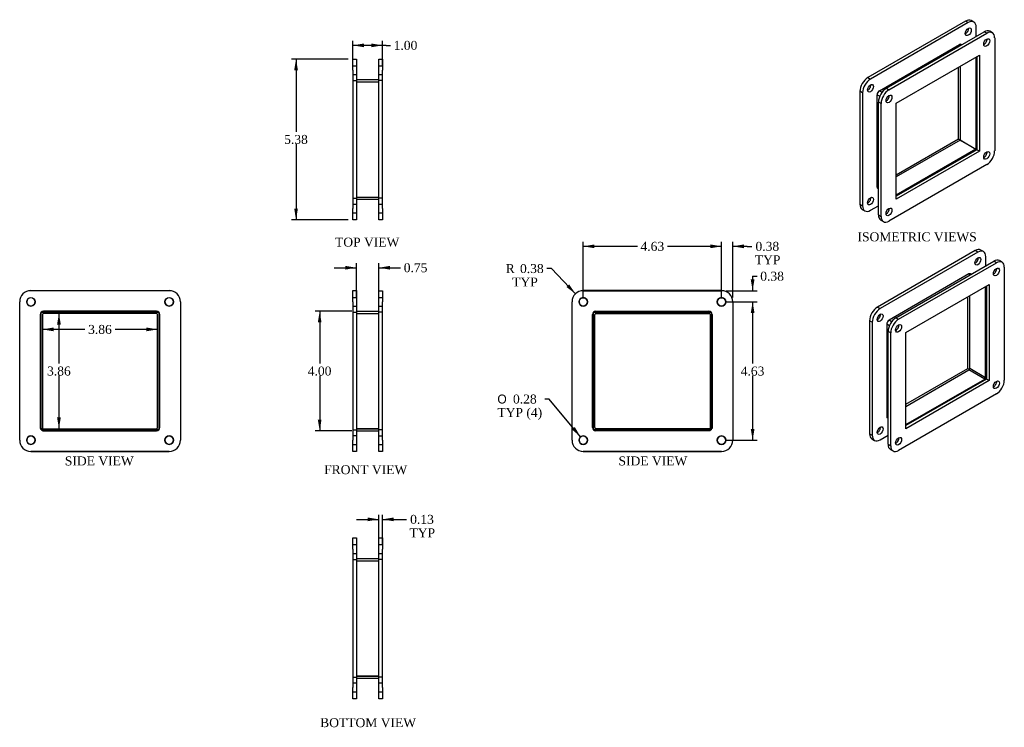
# Model space of a CAD drawing. Header units: inches. Extents: x 2.3 to 35.2, y 0.2 to 23.9.
import ezdxf
from ezdxf.enums import TextEntityAlignment as Align
from ezdxf.lldxf.tags import DXFTag

# ---------------------------------------------------------------- set-up
doc = ezdxf.new("R2010")
doc.units = ezdxf.units.IN
doc.header["$MEASUREMENT"] = 0
for name, color, linetype in [('COM50078', 7, 'CONTINUOUS'), ('COM71012', 7, 'CONTINUOUS'), ('DEFAULT', 7, 'CONTINUOUS')]:
    doc.layers.add(name, color=color, linetype=linetype)
doc.styles.add('SEACAD_SOLID_EDGE_ANSI1_SY', font='txt')
doc.styles.add('SEACAD_TIMES_NEW_ROMAN', font='times.ttf')
tags = doc.linetypes.add('HIDDEN2', pattern=[0.1875, 0.125, -0.0625]).pattern_tags.tags
tags[6:7] = [DXFTag(74, 4), DXFTag(75, 0), DXFTag(340, '0'), DXFTag(46, 0.0), DXFTag(50, 0.0), DXFTag(44, 0.0), DXFTag(45, 0.0)]
tags[4:5] = [DXFTag(74, 4), DXFTag(75, 0), DXFTag(340, '0'), DXFTag(46, 0.0), DXFTag(50, 0.0), DXFTag(44, 0.0), DXFTag(45, 0.0)]

# ---------------------------------------------------------------- blocks, each defined once
blk = doc.blocks.new('GDIMGGROUP')
at = {"layer": 'DEFAULT', "linetype": 'Continuous'}
for points in [[(13.178, 15.667), (13.178, 15.542), (13.553, 15.605)], [(14.678, 15.667), (14.303, 15.605), (14.678, 15.542)]]:
    blk.add_hatch(color=136, dxfattribs=at).paths.add_polyline_path(points)
at = {"layer": 'DEFAULT', "color": 136, "linetype": 'Continuous'}
for p, q in [((12.803, 15.605), (13.553, 15.605)), ((13.553, 14.613), (13.553, 15.755)), ((14.303, 14.612), (14.303, 15.755)), ((14.303, 15.605), (14.881, 15.605)), ((14.881, 15.605), (15.031, 15.605))]:
    blk.add_line(p, q, dxfattribs=at)
at = {"layer": 'DEFAULT', "color": 136, "linetype": 'Continuous', "style": 'SEACAD_TIMES_NEW_ROMAN'}
blk.add_text('0.75', height=0.3, dxfattribs=at).set_placement((15.136, 15.755), align=Align.TOP_LEFT)
blk = doc.blocks.new('GDIMGGROUP1')
at = {"layer": 'DEFAULT', "linetype": 'Continuous'}
for points in [[(12.26, 13.775), (12.385, 13.775), (12.323, 14.15)], [(12.26, 10.525), (12.323, 10.15), (12.385, 10.525)]]:
    blk.add_hatch(color=136, dxfattribs=at).paths.add_polyline_path(points)
at = {"layer": 'DEFAULT', "color": 136, "linetype": 'Continuous'}
for p, q in [((13.403, 14.15), (12.173, 14.15)), ((12.323, 14.15), (12.323, 12.405)), ((12.323, 12), (12.323, 10.15)), ((13.403, 10.15), (12.173, 10.15))]:
    blk.add_line(p, q, dxfattribs=at)
at = {"layer": 'DEFAULT', "color": 136, "linetype": 'Continuous', "style": 'SEACAD_TIMES_NEW_ROMAN'}
blk.add_text('4.00', height=0.3, dxfattribs=at).set_placement((11.924, 12.3), align=Align.TOP_LEFT)
blk = doc.blocks.new('GDIMGGROUP2')
at = {"layer": 'DEFAULT', "linetype": 'Continuous'}
for points in [[(13.803, 23.104), (13.428, 23.042), (13.803, 22.979)], [(14.053, 23.104), (14.053, 22.979), (14.428, 23.042)]]:
    blk.add_hatch(color=136, dxfattribs=at).paths.add_polyline_path(points)
at = {"layer": 'DEFAULT', "color": 136, "linetype": 'Continuous'}
for p, q in [((13.428, 22.359), (13.428, 23.192)), ((14.428, 22.359), (14.428, 23.192)), ((14.543, 23.042), (13.428, 23.042)), ((14.543, 23.042), (14.693, 23.042))]:
    blk.add_line(p, q, dxfattribs=at)
at = {"layer": 'DEFAULT', "color": 136, "linetype": 'Continuous', "style": 'SEACAD_TIMES_NEW_ROMAN'}
blk.add_text('1.00', height=0.3, dxfattribs=at).set_placement((14.798, 23.192), align=Align.TOP_LEFT)
blk = doc.blocks.new('GDIMGGROUP3')
at = {"layer": 'DEFAULT', "linetype": 'Continuous'}
for points in [[(13.928, 7.252), (13.928, 7.127), (14.303, 7.189)], [(14.803, 7.252), (14.428, 7.189), (14.803, 7.127)]]:
    blk.add_hatch(color=136, dxfattribs=at).paths.add_polyline_path(points)
at = {"layer": 'DEFAULT', "color": 136, "linetype": 'Continuous'}
for p, q in [((14.303, 6.341), (14.303, 7.339)), ((14.428, 6.341), (14.428, 7.339)), ((13.553, 7.189), (14.303, 7.189)), ((14.428, 7.189), (15.074, 7.189)), ((15.074, 7.189), (15.224, 7.189))]:
    blk.add_line(p, q, dxfattribs=at)
at = {"layer": 'DEFAULT', "color": 136, "linetype": 'Continuous', "style": 'SEACAD_TIMES_NEW_ROMAN'}
for s, p in [('0.13', (15.35, 7.339)), ('TYP', (15.329, 6.889))]:
    blk.add_text(s, height=0.3, dxfattribs=at).set_placement(p, align=Align.TOP_LEFT)
blk = doc.blocks.new('GDIMGGROUP4')
at = {"layer": 'DEFAULT', "linetype": 'Continuous'}
for points in [[(3.421, 13.48), (3.421, 13.605), (3.046, 13.542)], [(6.527, 13.48), (6.902, 13.542), (6.527, 13.605)]]:
    blk.add_hatch(color=136, dxfattribs=at).paths.add_polyline_path(points)
at = {"layer": 'DEFAULT', "color": 136, "linetype": 'Continuous'}
for p, q in [((4.471, 13.542), (3.046, 13.542)), ((6.902, 13.542), (5.477, 13.542))]:
    blk.add_line(p, q, dxfattribs=at)
at = {"layer": 'DEFAULT', "color": 136, "linetype": 'Continuous', "style": 'SEACAD_TIMES_NEW_ROMAN'}
blk.add_text('3.86', height=0.3, dxfattribs=at).set_placement((4.576, 13.692), align=Align.TOP_LEFT)
blk = doc.blocks.new('GDIMGGROUP5')
at = {"layer": 'DEFAULT', "linetype": 'Continuous'}
for points in [[(3.663, 13.703), (3.6, 14.078), (3.538, 13.703)], [(3.663, 10.597), (3.538, 10.597), (3.6, 10.222)]]:
    blk.add_hatch(color=136, dxfattribs=at).paths.add_polyline_path(points)
at = {"layer": 'DEFAULT', "color": 136, "linetype": 'Continuous'}
for p, q in [((3.6, 14.078), (3.6, 12.405)), ((3.6, 12), (3.6, 10.222))]:
    blk.add_line(p, q, dxfattribs=at)
at = {"layer": 'DEFAULT', "color": 136, "linetype": 'Continuous', "style": 'SEACAD_TIMES_NEW_ROMAN'}
blk.add_text('3.86', height=0.3, dxfattribs=at).set_placement((3.202, 12.3), align=Align.TOP_LEFT)
blk = doc.blocks.new('GDIMGGROUP6')
at = {"layer": 'DEFAULT', "linetype": 'Continuous'}
for points in [[(11.47, 22.209), (11.595, 22.209), (11.532, 22.584)], [(11.47, 17.584), (11.532, 17.209), (11.595, 17.584)]]:
    blk.add_hatch(color=136, dxfattribs=at).paths.add_polyline_path(points)
at = {"layer": 'DEFAULT', "color": 136, "linetype": 'Continuous'}
for p, q in [((13.278, 22.584), (11.382, 22.584)), ((11.532, 22.584), (11.532, 20.151)), ((11.532, 19.746), (11.532, 17.209)), ((13.278, 17.209), (11.382, 17.209))]:
    blk.add_line(p, q, dxfattribs=at)
at = {"layer": 'DEFAULT', "color": 136, "linetype": 'Continuous', "style": 'SEACAD_TIMES_NEW_ROMAN'}
blk.add_text('5.38', height=0.3, dxfattribs=at).set_placement((11.134, 20.046), align=Align.TOP_LEFT)
blk = doc.blocks.new('GDIMGGROUP7')
at = {"layer": 'DEFAULT', "linetype": 'Continuous'}
for points in [[(25.392, 16.383), (25.392, 16.258), (25.767, 16.32)], [(26.517, 16.383), (26.142, 16.32), (26.517, 16.258)]]:
    blk.add_hatch(color=136, dxfattribs=at).paths.add_polyline_path(points)
at = {"layer": 'DEFAULT', "color": 136, "linetype": 'Continuous'}
for p, q in [((25.767, 16.32), (25.017, 16.32)), ((25.767, 14.612), (25.767, 16.47)), ((26.142, 14.612), (26.142, 16.47)), ((26.627, 16.32), (26.142, 16.32)), ((26.627, 16.32), (26.777, 16.32))]:
    blk.add_line(p, q, dxfattribs=at)
at = {"layer": 'DEFAULT', "color": 136, "linetype": 'Continuous', "style": 'SEACAD_TIMES_NEW_ROMAN'}
for s, p in [('0.38', (26.903, 16.47)), ('TYP', (26.882, 16.02))]:
    blk.add_text(s, height=0.3, dxfattribs=at).set_placement(p, align=Align.TOP_LEFT)
blk = doc.blocks.new('GDIMGGROUP8')
at = {"layer": 'DEFAULT', "linetype": 'Continuous'}
for points in [[(21.517, 16.383), (21.142, 16.32), (21.517, 16.258)], [(25.392, 16.383), (25.392, 16.258), (25.767, 16.32)]]:
    blk.add_hatch(color=136, dxfattribs=at).paths.add_polyline_path(points)
at = {"layer": 'DEFAULT', "color": 136, "linetype": 'Continuous'}
for p, q in [((21.142, 14.612), (21.142, 16.47)), ((22.951, 16.32), (21.142, 16.32)), ((25.767, 16.32), (23.957, 16.32)), ((25.767, 14.612), (25.767, 16.47))]:
    blk.add_line(p, q, dxfattribs=at)
at = {"layer": 'DEFAULT', "color": 136, "linetype": 'Continuous', "style": 'SEACAD_TIMES_NEW_ROMAN'}
blk.add_text('4.63', height=0.3, dxfattribs=at).set_placement((23.056, 16.47), align=Align.TOP_LEFT)
blk = doc.blocks.new('GDIMGGROUP9')
at = {"layer": 'DEFAULT', "linetype": 'Continuous'}
for points in [[(26.87, 15.212), (26.745, 15.212), (26.808, 14.837)], [(26.87, 14.087), (26.808, 14.462), (26.745, 14.087)]]:
    blk.add_hatch(color=136, dxfattribs=at).paths.add_polyline_path(points)
at = {"layer": 'DEFAULT', "color": 136, "linetype": 'Continuous'}
for p, q in [((26.808, 15.322), (26.958, 15.322)), ((26.808, 15.322), (26.808, 14.837)), ((25.917, 14.837), (26.958, 14.837)), ((25.917, 14.462), (26.958, 14.462)), ((26.808, 14.462), (26.808, 13.712))]:
    blk.add_line(p, q, dxfattribs=at)
at = {"layer": 'DEFAULT', "color": 136, "linetype": 'Continuous', "style": 'SEACAD_TIMES_NEW_ROMAN'}
blk.add_text('0.38', height=0.3, dxfattribs=at).set_placement((27.063, 15.472), align=Align.TOP_LEFT)
blk = doc.blocks.new('GDIMGGROUP10')
at = {"layer": 'DEFAULT', "linetype": 'Continuous'}
for points in [[(26.87, 14.087), (26.808, 14.462), (26.745, 14.087)], [(26.87, 10.212), (26.745, 10.212), (26.808, 9.837)]]:
    blk.add_hatch(color=136, dxfattribs=at).paths.add_polyline_path(points)
at = {"layer": 'DEFAULT', "color": 136, "linetype": 'Continuous'}
for p, q in [((25.917, 14.462), (26.958, 14.462)), ((26.808, 14.462), (26.808, 12.404)), ((26.808, 11.999), (26.808, 9.837)), ((25.917, 9.837), (26.958, 9.837))]:
    blk.add_line(p, q, dxfattribs=at)
at = {"layer": 'DEFAULT', "color": 136, "linetype": 'Continuous', "style": 'SEACAD_TIMES_NEW_ROMAN'}
blk.add_text('4.63', height=0.3, dxfattribs=at).set_placement((26.409, 12.299), align=Align.TOP_LEFT)
blk = doc.blocks.new('GDIMGGROUP11')
at = {"layer": 'DEFAULT', "linetype": 'Continuous'}
blk.add_hatch(color=136, dxfattribs=at).paths.add_polyline_path([(20.579, 14.961), (20.883, 14.733), (20.669, 15.047)])
at = {"layer": 'DEFAULT', "color": 136, "linetype": 'Continuous'}
for p, q in [((20.077, 15.577), (19.927, 15.577)), ((20.883, 14.733), (20.077, 15.577))]:
    blk.add_line(p, q, dxfattribs=at)
at = {"layer": 'DEFAULT', "color": 136, "linetype": 'Continuous', "style": 'SEACAD_TIMES_NEW_ROMAN'}
for s, p in [('R', (18.547, 15.727)), ('0.38', (19.025, 15.727)), ('TYP', (18.765, 15.277))]:
    blk.add_text(s, height=0.3, dxfattribs=at).set_placement(p, align=Align.TOP_LEFT)
blk = doc.blocks.new('GDIMGGROUP12')
at = {"layer": 'DEFAULT', "linetype": 'Continuous'}
blk.add_hatch(color=136, dxfattribs=at).paths.add_polyline_path([(20.765, 10.194), (21.052, 9.945), (20.861, 10.274)])
at = {"layer": 'DEFAULT', "color": 136, "linetype": 'Continuous'}
for p, q in [((20.002, 11.213), (19.852, 11.213)), ((21.052, 9.945), (20.002, 11.213))]:
    blk.add_line(p, q, dxfattribs=at)
for s, style, p in [('O', 'SEACAD_SOLID_EDGE_ANSI1_SY', (18.269, 11.363)), ('0.28', 'SEACAD_TIMES_NEW_ROMAN', (18.791, 11.363)), ('TYP (4)', 'SEACAD_TIMES_NEW_ROMAN', (18.269, 10.913))]:
    blk.add_text(s, height=0.3, dxfattribs=dict(at, style=style)).set_placement(p, align=Align.TOP_LEFT)

msp = doc.modelspace()

# ---------------------------------------------------------------- linework, layer by layer
at = {"layer": 'COM50078', "color": 7, "linetype": 'Continuous'}
for p, q in [((31.049, 21.524), (33.725, 23.068)), ((33.725, 23.068), (33.769, 23.043)), ((33.801, 23.061), (33.779, 23.074)), ((34.28, 22.649), (34.28, 19.57)), ((33.75, 22.342), (33.75, 19.877)), ((13.553, 21.897), (14.303, 21.897)), ((31.049, 21.524), (31.137, 21.473)), ((30.973, 18.302), (30.973, 21.391)), ((30.973, 21.391), (31.06, 21.341)), ((31.273, 21.218), (31.303, 21.201)), ((31.35, 21.35), (31.379, 21.333)), ((33.749, 19.875), (31.613, 18.642)), ((33.749, 19.875), (34.28, 19.569)), ((33.75, 19.877), (34.28, 19.57)), ((34.28, 19.569), (31.613, 18.03)), ((34.309, 19.587), (34.28, 19.57)), ((34.28, 19.536), (34.28, 19.569)), ((30.973, 18.302), (31.016, 18.276)), ((30.995, 18.252), (31.016, 18.24)), ((13.553, 17.897), (14.303, 17.897)), ((34.046, 15.395), (31.371, 13.85)), ((34.09, 15.369), (34.046, 15.395)), ((34.122, 15.388), (34.1, 15.4)), ((34.602, 11.926), (34.602, 14.976)), ((34.072, 12.232), (34.072, 14.67)), ((3.046, 14.042), (3.046, 10.223)), ((6.866, 14.078), (3.082, 14.078)), ((6.902, 10.258), (6.902, 14.042)), ((13.553, 14.15), (14.303, 14.15)), ((21.527, 10.258), (21.527, 14.042)), ((21.563, 14.078), (25.347, 14.078)), ((25.383, 14.042), (25.383, 10.223)), ((31.458, 13.799), (31.371, 13.85)), ((31.382, 13.667), (31.294, 13.718)), ((31.294, 13.718), (31.294, 10.6)), ((31.624, 13.527), (31.595, 13.544)), ((31.701, 13.659), (31.671, 13.677)), ((34.602, 11.926), (34.072, 12.232)), ((31.936, 10.969), (34.046, 12.188)), ((31.936, 10.357), (34.577, 11.881)), ((34.577, 11.881), (34.046, 12.188)), ((31.339, 10.574), (31.294, 10.6)), ((3.006, 10.223), (3.046, 10.223)), ((3.047, 10.222), (6.866, 10.222)), ((3.047, 10.182), (3.047, 10.222)), ((25.382, 10.222), (21.563, 10.222)), ((25.382, 10.181), (25.382, 10.222)), ((25.423, 10.223), (25.383, 10.223)), ((13.553, 10.15), (14.303, 10.15)), ((13.553, 5.878), (14.303, 5.878)), ((13.553, 1.951), (14.303, 1.951)), ((13.553, 1.95), (14.303, 1.95)), ((13.553, 1.878), (14.303, 1.878))]:
    msp.add_line(p, q, dxfattribs=at)
at = {"layer": 'COM50078', "color": 7, "linetype": 'HIDDEN2'}
for p, q in [((13.553, 21.825), (14.303, 21.825)), ((13.553, 21.824), (14.303, 21.824)), ((13.553, 17.969), (14.303, 17.969)), ((2.974, 14.042), (2.974, 10.223)), ((6.866, 14.15), (3.082, 14.15)), ((6.974, 10.258), (6.974, 14.042)), ((13.553, 14.078), (14.303, 14.078)), ((21.455, 10.258), (21.455, 14.042)), ((21.563, 14.15), (25.347, 14.15)), ((25.455, 14.042), (25.455, 10.223)), ((2.974, 10.223), (3.006, 10.223)), ((13.553, 10.223), (14.303, 10.223)), ((13.553, 10.222), (14.303, 10.222)), ((25.455, 10.223), (25.423, 10.223)), ((3.047, 10.15), (3.047, 10.182)), ((3.047, 10.15), (6.866, 10.15)), ((25.382, 10.15), (21.563, 10.15)), ((25.382, 10.15), (25.382, 10.181)), ((13.553, 5.806), (14.303, 5.806))]:
    msp.add_line(p, q, dxfattribs=at)
for centre, start, end in [((3.082, 14.042), 90, 180), ((6.866, 14.042), 0, 90), ((21.563, 14.042), 90, 180), ((25.347, 14.042), 0, 90), ((6.866, 10.258), 270, 0), ((21.563, 10.258), 180, 270)]:
    msp.add_arc(centre, 0.108, start, end, dxfattribs=at)
at = {"layer": 'COM50078', "color": 7, "linetype": 'Continuous'}
for centre, start, end in [((3.082, 14.042), 90, 180), ((6.866, 14.042), 0, 90), ((21.563, 14.042), 90, 180), ((25.347, 14.042), 0, 90), ((6.866, 10.258), 270, 0), ((21.563, 10.258), 180, 270)]:
    msp.add_arc(centre, 0.036, start, end, dxfattribs=at)
for centre, major_axis, start_param, end_param in [((33.725, 22.98), (-0.054, -0.0935), 3.141593, 3.926991), ((31.049, 21.435), (-0.054, -0.0935), 3.926991, 5.497787), ((31.049, 18.346), (0.054, 0.0935), 2.356194, 3.141593), ((34.046, 15.307), (-0.054, -0.0935), 3.141593, 3.926991), ((31.371, 13.762), (0.054, 0.0935), 0.785398, 2.356194), ((34.046, 12.217), (-0.018, -0.0312), 0.785398, 2.356194), ((34.577, 11.911), (-0.018, -0.0312), 0.785398, 2.356194)]:
    msp.add_ellipse(centre, major_axis=major_axis, ratio=0.57735, start_param=start_param, end_param=end_param, dxfattribs=at)
at = {"layer": 'COM71012', "color": 7, "linetype": 'Continuous'}
for p, q in [((33.933, 23.853), (30.663, 21.964)), ((34.022, 23.802), (30.751, 21.913)), ((34.022, 23.802), (33.933, 23.853)), ((34.209, 23.82), (34.121, 23.871)), ((31.282, 21.606), (34.552, 23.495)), ((31.37, 21.555), (34.64, 23.444)), ((34.287, 23.341), (34.287, 23.648)), ((34.64, 23.444), (34.552, 23.495)), ((34.828, 23.462), (34.74, 23.513)), ((33.778, 23.074), (33.778, 23.074)), ((33.778, 23.074), (33.778, 23.074)), ((34.906, 23.29), (34.906, 19.514)), ((13.428, 22.209), (13.428, 22.584)), ((13.428, 22.584), (13.553, 22.584)), ((13.553, 22.584), (13.553, 22.209)), ((14.303, 22.584), (14.428, 22.584)), ((14.303, 22.209), (14.303, 22.584)), ((14.428, 22.584), (14.428, 22.209)), ((31.613, 21.109), (34.397, 22.716)), ((34.309, 22.665), (34.309, 19.553)), ((34.397, 22.716), (34.397, 19.501)), ((13.428, 22.209), (13.428, 17.584)), ((13.553, 22.209), (13.553, 17.584)), ((14.303, 17.584), (14.303, 22.209)), ((14.428, 17.584), (14.428, 22.209)), ((33.69, 19.911), (33.69, 22.308)), ((30.663, 21.964), (30.751, 21.913)), ((30.398, 21.505), (30.398, 17.729)), ((30.486, 21.454), (30.398, 21.505)), ((30.486, 21.454), (30.486, 17.678)), ((30.995, 21.467), (30.995, 21.466)), ((30.995, 21.467), (30.995, 21.467)), ((31.282, 21.606), (31.37, 21.555)), ((31.016, 17.371), (31.016, 21.147)), ((31.105, 21.096), (31.016, 21.147)), ((31.105, 17.32), (31.105, 21.096)), ((31.613, 17.894), (31.613, 21.109)), ((31.613, 18.712), (33.69, 19.911)), ((33.69, 19.911), (33.778, 19.86)), ((33.778, 19.859), (33.778, 19.86)), ((33.778, 19.86), (33.778, 19.86)), ((34.309, 19.553), (31.613, 17.996)), ((34.397, 19.501), (31.613, 17.894)), ((34.397, 19.501), (34.309, 19.553)), ((34.64, 19.055), (31.37, 17.167)), ((30.995, 18.252), (30.995, 18.252)), ((30.995, 18.252), (30.995, 18.252)), ((13.428, 17.209), (13.428, 17.584)), ((13.553, 17.584), (13.553, 17.209)), ((14.303, 17.209), (14.303, 17.584)), ((14.428, 17.584), (14.428, 17.209)), ((30.398, 17.729), (30.486, 17.678)), ((30.475, 17.557), (30.564, 17.506)), ((30.751, 17.525), (31.016, 17.678)), ((13.553, 17.209), (13.428, 17.209)), ((14.428, 17.209), (14.303, 17.209)), ((31.016, 17.371), (31.105, 17.32)), ((31.094, 17.199), (31.183, 17.148)), ((34.256, 16.179), (30.985, 14.29)), ((34.344, 16.128), (34.256, 16.179)), ((34.531, 16.146), (34.443, 16.197)), ((34.344, 16.128), (31.074, 14.239)), ((31.604, 13.934), (34.874, 15.822)), ((34.609, 15.669), (34.609, 15.975)), ((34.963, 15.771), (34.874, 15.822)), ((35.15, 15.79), (35.062, 15.841)), ((31.692, 13.883), (34.963, 15.771)), ((35.228, 15.618), (35.228, 11.842)), ((34.101, 15.4), (34.101, 15.4)), ((34.101, 15.4), (34.101, 15.4)), ((2.662, 14.838), (7.287, 14.838)), ((13.428, 14.463), (13.428, 14.838)), ((13.428, 14.838), (13.553, 14.838)), ((13.553, 14.838), (13.553, 14.463)), ((14.303, 14.462), (14.303, 14.837)), ((14.303, 14.837), (14.428, 14.837)), ((14.428, 14.837), (14.428, 14.462)), ((25.767, 14.838), (21.142, 14.838)), ((21.142, 14.837), (25.767, 14.837)), ((31.936, 13.436), (34.719, 15.044)), ((34.631, 14.993), (34.631, 11.88)), ((34.719, 15.044), (34.719, 11.829)), ((34.012, 12.237), (34.012, 14.635)), ((2.287, 9.838), (2.287, 14.463)), ((7.662, 14.463), (7.662, 9.838)), ((13.428, 14.463), (13.428, 9.838)), ((13.553, 14.463), (13.553, 9.838)), ((14.303, 9.837), (14.303, 14.462)), ((14.428, 9.837), (14.428, 14.462)), ((20.767, 9.837), (20.767, 14.462)), ((26.142, 14.462), (26.142, 9.837)), ((30.985, 14.29), (31.074, 14.239)), ((3.006, 10.182), (3.006, 14.119)), ((3.006, 14.119), (6.943, 14.119)), ((6.943, 14.118), (6.942, 14.118)), ((6.943, 14.119), (6.943, 10.182)), ((21.486, 10.181), (21.486, 14.118)), ((21.486, 14.118), (25.423, 14.118)), ((25.423, 14.118), (25.423, 10.181)), ((31.604, 13.934), (31.692, 13.883)), ((30.72, 13.831), (30.72, 10.055)), ((30.808, 13.78), (30.72, 13.831)), ((30.808, 13.78), (30.808, 10.004)), ((31.339, 9.699), (31.339, 13.475)), ((31.427, 13.424), (31.339, 13.475)), ((31.427, 9.647), (31.427, 13.424)), ((31.936, 10.222), (31.936, 13.436)), ((31.936, 11.038), (34.012, 12.237)), ((34.012, 12.237), (34.064, 12.207)), ((34.631, 11.88), (31.936, 10.324)), ((34.719, 11.829), (34.631, 11.88)), ((34.719, 11.829), (31.936, 10.222)), ((34.963, 11.383), (31.692, 9.494)), ((31.317, 10.586), (31.317, 10.578)), ((31.317, 10.578), (31.324, 10.582)), ((6.943, 10.182), (3.006, 10.182)), ((21.486, 10.182), (21.486, 10.182)), ((25.423, 10.181), (21.486, 10.181)), ((25.382, 10.182), (25.423, 10.182)), ((30.72, 10.055), (30.808, 10.004)), ((30.798, 9.883), (30.886, 9.832)), ((31.074, 9.851), (31.339, 10.004)), ((13.428, 9.463), (13.428, 9.838)), ((13.553, 9.838), (13.553, 9.463)), ((14.303, 9.462), (14.303, 9.837)), ((14.428, 9.837), (14.428, 9.462)), ((31.339, 9.699), (31.427, 9.647)), ((7.287, 9.463), (2.662, 9.463)), ((2.662, 9.462), (7.287, 9.462)), ((13.553, 9.463), (13.428, 9.463)), ((14.428, 9.462), (14.303, 9.462)), ((25.767, 9.462), (21.142, 9.462)), ((31.416, 9.527), (31.505, 9.476)), ((13.428, 6.566), (13.553, 6.566)), ((13.428, 6.191), (13.428, 6.566)), ((13.553, 6.566), (13.553, 6.191)), ((14.303, 6.191), (14.303, 6.566)), ((14.303, 6.566), (14.428, 6.566)), ((14.428, 6.566), (14.428, 6.191)), ((13.428, 6.191), (13.428, 1.566)), ((13.553, 6.191), (13.553, 1.566)), ((14.303, 1.566), (14.303, 6.191)), ((14.428, 1.566), (14.428, 6.191)), ((13.428, 1.191), (13.428, 1.566)), ((13.553, 1.566), (13.553, 1.191)), ((14.303, 1.191), (14.303, 1.566)), ((14.428, 1.566), (14.428, 1.191)), ((13.553, 1.191), (13.428, 1.191)), ((14.428, 1.191), (14.303, 1.191))]:
    msp.add_line(p, q, dxfattribs=at)
at = {"layer": 'COM71012', "color": 7, "linetype": 'HIDDEN2'}
for p, q in [((13.553, 22.349), (13.428, 22.349)), ((14.428, 22.349), (14.303, 22.349)), ((13.428, 22.068), (13.553, 22.068)), ((13.428, 21.865), (13.553, 21.865)), ((14.303, 22.068), (14.428, 22.068)), ((14.428, 21.865), (14.303, 21.865)), ((13.428, 17.928), (13.553, 17.928)), ((14.428, 17.928), (14.303, 17.928)), ((13.553, 17.724), (13.428, 17.724)), ((14.428, 17.724), (14.303, 17.724)), ((13.428, 17.443), (13.553, 17.443)), ((14.303, 17.443), (14.428, 17.443)), ((7.287, 14.837), (2.662, 14.837)), ((13.553, 14.603), (13.428, 14.603)), ((14.428, 14.602), (14.303, 14.602)), ((13.428, 14.322), (13.553, 14.322)), ((14.303, 14.321), (14.428, 14.321)), ((20.767, 14.463), (20.767, 14.462)), ((26.142, 14.462), (26.142, 14.463)), ((6.942, 14.118), (3.006, 14.118)), ((13.428, 14.119), (13.553, 14.119)), ((14.428, 14.118), (14.303, 14.118)), ((21.486, 14.119), (21.486, 14.118)), ((25.423, 14.119), (21.486, 14.119)), ((25.423, 14.118), (25.423, 14.119)), ((3.006, 10.182), (3.006, 10.181)), ((3.006, 10.181), (6.943, 10.181)), ((6.943, 10.181), (6.943, 10.182)), ((13.428, 10.182), (13.553, 10.182)), ((13.553, 9.978), (13.428, 9.978)), ((14.428, 10.181), (14.303, 10.181)), ((14.428, 9.977), (14.303, 9.977)), ((21.486, 10.182), (25.382, 10.182)), ((2.287, 9.838), (2.287, 9.837)), ((7.662, 9.837), (7.662, 9.838)), ((13.428, 9.697), (13.553, 9.697)), ((14.303, 9.696), (14.428, 9.696)), ((21.142, 9.463), (25.767, 9.463)), ((13.553, 6.332), (13.428, 6.332)), ((14.428, 6.332), (14.303, 6.332)), ((13.428, 6.051), (13.553, 6.051)), ((14.303, 6.051), (14.428, 6.051)), ((13.428, 5.847), (13.553, 5.847)), ((14.428, 5.847), (14.303, 5.847)), ((13.428, 1.91), (13.553, 1.91)), ((13.553, 1.707), (13.428, 1.707)), ((14.428, 1.91), (14.303, 1.91)), ((14.428, 1.707), (14.303, 1.707)), ((13.428, 1.426), (13.553, 1.426)), ((14.303, 1.426), (14.428, 1.426))]:
    msp.add_line(p, q, dxfattribs=at)
at = {"layer": 'COM71012', "color": 7, "linetype": 'Continuous'}
for centre in [(2.662, 14.463), (7.287, 14.463), (21.142, 14.462), (25.767, 14.462), (2.662, 9.838), (7.287, 9.838), (21.142, 9.837), (25.767, 9.837)]:
    msp.add_circle(centre, 0.141, dxfattribs=at)
for centre, radius, start, end in [((2.662, 14.463), 0.375, 90, 180), ((7.287, 14.463), 0.375, 0, 90), ((21.142, 14.463), 0.375, 90, 180), ((21.142, 14.462), 0.375, 90, 180), ((25.767, 14.463), 0.375, 0, 90), ((25.767, 14.462), 0.375, 0, 90), ((2.662, 14.462), 0.141, 0, 179.796), ((7.287, 14.462), 0.141, 0, 179.796), ((21.142, 14.463), 0.141, 180.204, 0), ((25.767, 14.463), 0.141, 180.204, 0), ((2.662, 9.837), 0.141, 0, 179.796), ((7.287, 9.837), 0.141, 0, 179.796), ((2.662, 9.838), 0.375, 180, 270), ((2.662, 9.837), 0.375, 180, 270), ((7.287, 9.838), 0.375, 270, 0), ((7.287, 9.837), 0.375, 270, 360), ((21.142, 9.837), 0.375, 180, 270), ((21.142, 9.838), 0.141, 180.204, 0), ((25.767, 9.838), 0.141, 180.204, 0), ((25.767, 9.837), 0.375, 270, 0)]:
    msp.add_arc(centre, radius, start, end, dxfattribs=at)
at = {"layer": 'COM71012', "color": 7, "linetype": 'HIDDEN2'}
for centre, radius, start, end in [((2.662, 14.462), 0.375, 90, 180), ((7.287, 14.462), 0.375, 0, 90), ((21.142, 14.463), 0.141, 0, 180.204), ((25.767, 14.463), 0.141, 0, 180.204), ((2.662, 14.462), 0.141, 179.796, 0), ((7.287, 14.462), 0.141, 179.796, 0), ((21.142, 9.838), 0.141, 0, 180.204), ((25.767, 9.838), 0.141, 0, 180.204), ((2.662, 9.837), 0.141, 179.796, 0), ((7.287, 9.837), 0.141, 179.796, 0), ((21.142, 9.838), 0.375, 180, 270), ((25.767, 9.838), 0.375, 270, 0)]:
    msp.add_arc(centre, radius, start, end, dxfattribs=at)
at = {"layer": 'COM71012', "color": 7, "linetype": 'Continuous'}
for centre, major_axis, start_param, end_param in [((33.933, 23.546), (-0.187, -0.325), 3.141593, 3.926991), ((34.022, 23.495), (-0.187, -0.325), 2.356194, 3.926991), ((33.933, 23.546), (-0.07, -0.122), 0.680393, 2.4612), ((34.552, 23.188), (-0.187, -0.325), 3.141593, 3.926991), ((34.64, 23.137), (-0.187, -0.325), 2.356194, 3.926991), ((34.552, 23.188), (0.07, 0.122), 3.821986, 5.602792), ((30.663, 21.658), (-0.187, -0.325), 3.926991, 5.497787), ((30.751, 21.607), (0.187, 0.325), 0.785398, 2.356194), ((30.663, 21.658), (-0.07, -0.122), 0.680393, 2.4612), ((31.282, 21.3), (-0.187, -0.325), 3.926991, 5.497787), ((31.37, 21.249), (0.187, 0.325), 0.785398, 2.356194), ((31.282, 21.3), (0.07, 0.122), 3.821986, 5.602792), ((34.552, 19.412), (0.07, 0.122), 3.821986, 5.602792), ((34.64, 19.361), (-0.187, -0.325), 0.785398, 2.356194), ((30.663, 17.882), (-0.07, -0.122), 0.680393, 2.4612), ((30.663, 17.882), (0.188, 0.325), 2.356194, 3.141593), ((30.751, 17.831), (0.187, 0.325), 2.356194, 3.926991), ((31.282, 17.524), (0.07, 0.122), 3.821986, 5.602792), ((31.282, 17.524), (0.187, 0.325), 2.356194, 3.141593), ((31.37, 17.473), (0.187, 0.325), 2.356194, 3.926991), ((34.256, 15.872), (-0.187, -0.325), 3.141593, 3.926991), ((34.344, 15.821), (-0.187, -0.325), 2.356194, 3.926991), ((34.256, 15.872), (-0.07, -0.122), 0.680393, 2.4612), ((34.874, 15.516), (-0.187, -0.325), 3.141593, 3.926991), ((34.963, 15.465), (-0.188, -0.325), 2.356194, 3.926991), ((34.874, 15.516), (0.07, 0.122), 3.821986, 5.602792), ((30.985, 13.984), (-0.187, -0.325), 3.926991, 5.497787), ((31.074, 13.933), (0.187, 0.325), 0.785398, 2.356194), ((30.985, 13.984), (-0.07, -0.122), 0.680393, 2.4612), ((31.604, 13.628), (-0.188, -0.325), 3.926991, 5.497787), ((31.692, 13.577), (0.187, 0.325), 0.785398, 2.356194), ((31.604, 13.628), (0.07, 0.122), 3.821986, 5.602792), ((34.874, 11.74), (0.07, 0.122), 3.821986, 5.602792), ((34.963, 11.689), (-0.188, -0.325), 0.785398, 2.356194), ((30.985, 10.208), (-0.07, -0.122), 0.680393, 2.4612), ((30.985, 10.208), (0.187, 0.325), 2.356194, 3.141593), ((31.074, 10.157), (0.187, 0.325), 2.356194, 3.926991), ((31.604, 9.852), (0.07, 0.122), 3.821986, 5.602792), ((31.604, 9.852), (0.188, 0.325), 2.356194, 3.141593), ((31.692, 9.801), (0.187, 0.325), 2.356194, 3.926991)]:
    msp.add_ellipse(centre, major_axis=major_axis, ratio=0.57735, start_param=start_param, end_param=end_param, dxfattribs=at)
for centre, major_axis in [((34.022, 23.495), (-0.07, -0.122)), ((34.64, 23.137), (0.07, 0.122)), ((30.751, 21.607), (-0.07, -0.122)), ((31.37, 21.249), (0.07, 0.122)), ((34.64, 19.361), (0.07, 0.122)), ((30.751, 17.831), (-0.07, -0.122)), ((31.37, 17.473), (0.07, 0.122)), ((34.344, 15.821), (-0.07, -0.122)), ((34.963, 15.465), (0.07, 0.122)), ((31.074, 13.933), (-0.07, -0.122)), ((31.692, 13.577), (0.07, 0.122)), ((34.963, 11.689), (0.07, 0.122)), ((31.074, 10.157), (-0.07, -0.122)), ((31.692, 9.801), (0.07, 0.122))]:
    msp.add_ellipse(centre, major_axis=major_axis, ratio=0.57735, dxfattribs=at)

# ---------------------------------------------------------------- block references
at = {"layer": 'DEFAULT'}
for name in ['GDIMGGROUP2', 'GDIMGGROUP6', 'GDIMGGROUP8', 'GDIMGGROUP7', 'GDIMGGROUP', 'GDIMGGROUP11', 'GDIMGGROUP9', 'GDIMGGROUP10', 'GDIMGGROUP5', 'GDIMGGROUP1', 'GDIMGGROUP4', 'GDIMGGROUP12', 'GDIMGGROUP3']:
    msp.add_blockref(name, (0, 0), dxfattribs=at)

# ---------------------------------------------------------------- texts
at = {"layer": 'DEFAULT', "color": 136, "linetype": 'Continuous', "style": 'SEACAD_TIMES_NEW_ROMAN'}
for s, p in [('TOP VIEW', (12.837, 16.612)), ('ISOMETRIC VIEWS', (30.316, 16.788)), ('SIDE VIEW', (3.798, 9.293)), ('SIDE VIEW', (22.32, 9.293)), ('FRONT VIEW', (12.472, 9.001)), ('BOTTOM VIEW', (12.339, 0.54))]:
    msp.add_text(s, height=0.3, dxfattribs=at).set_placement(p, align=Align.TOP_LEFT)

doc.saveas('drawing.dxf')
